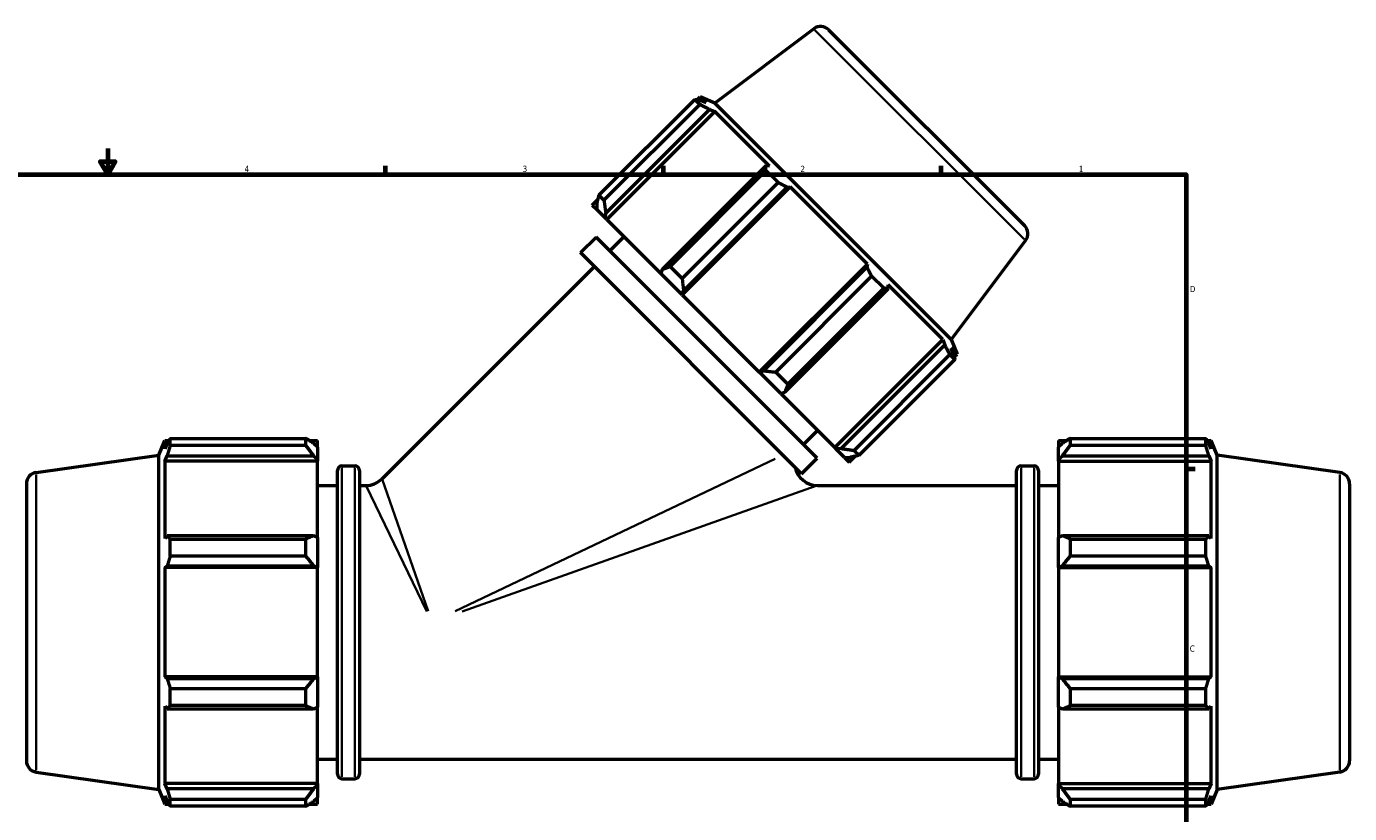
# Model space of a CAD drawing. Header units: inches. Extents: x -0.3 to 71.2, y -24.6 to 45.6.
# Tile 7 of 9: x 15.8 to 36, y 11.2 to 23.3. Entities that reach past the tile are written whole.
import ezdxf

# ---------------------------------------------------------------- set-up
doc = ezdxf.new("R2010")
doc.units = ezdxf.units.IN
doc.header["$MEASUREMENT"] = 0
for name, color, linetype, lineweight in [('Border (ANSI)', 7, 'Continuous', 70), ('Visible (ANSI)', 7, 'Continuous', 50), ('Visible Narrow (ANSI)', 7, 'Continuous', 35)]:
    doc.layers.add(name, color=color, linetype=linetype, lineweight=lineweight)
doc.styles.add('Note Text (ANSI)', font='tahoma.ttf')

# ---------------------------------------------------------------- blocks, each defined once
blk = doc.blocks.new('Borders Default Border')
at = {"layer": 'Border (ANSI)'}
for p, q in [((21.25, 21), (21.25, 21.134)), ((25.5, 21), (25.5, 21.134)), ((29.75, 21), (29.75, 21.134)), ((33.5, 16.5), (33.634, 16.5))]:
    blk.add_line(p, q, dxfattribs=at)
at = {"layer": 'Border (ANSI)', "flags": 128}
for points in [[(17, 21.4), (17, 21), (16.885, 21.2), (17.115, 21.2), (17, 21)], [(0.5, 1), (0.5, 21), (33.5, 21), (33.5, 1), (0.5, 1)]]:
    blk.add_lwpolyline(points, dxfattribs=at)
at = {"layer": 'Border (ANSI)', "color": 5, "true_color": 0x0000ff, "char_height": 0.0945, "attachment_point": 7, "style": 'Note Text (ANSI)'}
for s, insert in [('4', (19.092, 21.04)), ('3', (23.346, 21.038)), ('2', (27.596, 21.04)), ('1', (31.854, 21.04)), ('D', (33.553, 19.203)), ('C', (33.552, 13.701))]:
    blk.add_mtext(s, dxfattribs=dict(at, insert=insert))

msp = doc.modelspace()

# ---------------------------------------------------------------- linework, layer by layer
at = {"layer": 'Visible (ANSI)'}
for p, q in [((27.8, 23.23), (26.288, 22.092)), ((28.028, 23.214), (31.024, 20.219)), ((24.515, 20.684), (25.981, 22.15)), ((26.057, 22.074), (24.591, 20.608)), ((26.057, 22.074), (25.981, 22.15)), ((26.019, 22.142), (26.064, 22.187)), ((26.288, 22.092), (26.064, 22.187)), ((26.155, 22.096), (26.064, 22.187)), ((26.155, 22.096), (26.069, 22.131)), ((29.901, 18.479), (26.288, 22.092)), ((24.619, 20.411), (26.204, 21.996)), ((24.633, 20.312), (26.286, 21.965)), ((26.204, 21.996), (26.286, 21.965)), ((27.122, 21.129), (26.286, 21.965)), ((27.067, 21.132), (25.482, 19.548)), ((25.604, 19.595), (27.07, 21.062)), ((27.122, 21.129), (27.067, 21.132)), ((27.254, 20.877), (27.07, 21.062)), ((27.254, 20.877), (25.788, 19.411)), ((24.515, 20.684), (24.591, 20.608)), ((25.786, 19.159), (27.439, 20.812)), ((25.809, 19.221), (27.394, 20.806)), ((27.394, 20.806), (27.439, 20.812)), ((28.621, 19.63), (27.439, 20.812)), ((24.411, 20.534), (24.501, 20.624)), ((24.411, 20.534), (24.482, 20.464)), ((24.484, 20.546), (24.482, 20.464)), ((24.614, 20.331), (24.482, 20.464)), ((24.614, 20.331), (24.619, 20.411)), ((24.633, 20.312), (24.614, 20.331)), ((24.633, 20.312), (25.46, 19.486)), ((24.233, 19.806), (24.471, 20.045)), ((27.854, 16.662), (24.471, 20.045)), ((24.683, 19.833), (24.897, 20.048)), ((31.04, 19.991), (29.901, 18.479)), ((27.615, 16.424), (24.233, 19.806)), ((21.196, 16.347), (24.444, 19.595)), ((25.482, 19.548), (25.46, 19.486)), ((25.78, 19.166), (25.46, 19.486)), ((25.604, 19.595), (25.788, 19.411)), ((26.968, 17.977), (28.621, 19.63)), ((28.615, 19.585), (27.03, 18)), ((27.22, 17.979), (28.686, 19.445)), ((28.621, 19.63), (28.615, 19.585)), ((28.871, 19.261), (28.686, 19.445)), ((27.357, 17.673), (28.942, 19.258)), ((28.871, 19.261), (27.405, 17.795)), ((28.942, 19.258), (28.938, 19.313)), ((29.774, 18.477), (28.938, 19.313)), ((25.78, 19.166), (25.809, 19.221)), ((25.786, 19.159), (25.78, 19.166)), ((25.786, 19.159), (26.968, 17.977)), ((28.121, 16.824), (29.774, 18.477)), ((29.774, 18.477), (29.805, 18.395)), ((29.901, 18.479), (29.996, 18.255)), ((29.805, 18.395), (28.22, 16.81)), ((28.417, 16.782), (29.883, 18.248)), ((29.96, 18.172), (29.883, 18.248)), ((29.94, 18.26), (29.905, 18.346)), ((29.996, 18.255), (29.905, 18.346)), ((29.951, 18.21), (29.996, 18.255)), ((29.96, 18.172), (28.493, 16.706)), ((26.975, 17.971), (26.968, 17.977)), ((27.03, 18), (26.975, 17.971)), ((27.295, 17.65), (26.975, 17.971)), ((27.22, 17.979), (27.405, 17.795)), ((27.295, 17.65), (27.357, 17.673)), ((27.295, 17.65), (28.121, 16.824)), ((27.642, 16.874), (27.857, 17.088)), ((17.781, 16.706), (17.872, 16.933)), ((17.872, 16.933), (17.872, 16.804)), ((17.872, 16.933), (17.936, 16.933)), ((17.909, 16.889), (17.872, 16.804)), ((17.957, 16.965), (20.03, 16.965)), ((17.957, 16.857), (17.957, 16.965)), ((20.03, 16.857), (17.957, 16.857)), ((20.03, 16.857), (20.03, 16.965)), ((20.082, 16.933), (20.21, 16.933)), ((20.21, 16.832), (20.15, 16.889)), ((20.21, 16.832), (20.21, 16.933)), ((20.21, 16.832), (20.21, 16.645)), ((28.14, 16.805), (28.121, 16.824)), ((28.22, 16.81), (28.14, 16.805)), ((28.273, 16.673), (28.14, 16.805)), ((31.544, 16.933), (31.544, 16.832)), ((31.544, 16.933), (31.671, 16.933)), ((31.604, 16.889), (31.544, 16.832)), ((31.544, 16.645), (31.544, 16.832)), ((31.723, 16.965), (31.723, 16.857)), ((31.723, 16.965), (33.797, 16.965)), ((33.797, 16.857), (31.723, 16.857)), ((33.797, 16.857), (33.797, 16.965)), ((33.818, 16.933), (33.881, 16.933)), ((33.881, 16.804), (33.845, 16.889)), ((33.881, 16.804), (33.881, 16.933)), ((33.973, 16.706), (33.881, 16.933)), ((15.907, 16.443), (17.781, 16.706)), ((17.781, 11.597), (17.781, 16.706)), ((17.872, 16.618), (17.909, 16.698)), ((17.872, 16.618), (17.872, 15.436)), ((20.21, 16.618), (17.872, 16.618)), ((17.909, 16.698), (20.15, 16.698)), ((20.15, 16.698), (20.21, 16.645)), ((20.21, 16.645), (20.21, 16.618)), ((20.21, 15.45), (20.21, 16.618)), ((27.615, 16.424), (27.854, 16.662)), ((28.273, 16.673), (28.355, 16.675)), ((28.273, 16.673), (28.343, 16.602)), ((28.343, 16.602), (28.433, 16.692)), ((28.417, 16.782), (28.493, 16.706)), ((31.544, 16.645), (31.604, 16.698)), ((31.544, 16.618), (31.544, 16.645)), ((31.544, 16.618), (31.544, 15.45)), ((31.544, 16.618), (33.881, 16.618)), ((31.604, 16.698), (33.845, 16.698)), ((33.845, 16.698), (33.881, 16.618)), ((33.881, 15.436), (33.881, 16.618)), ((33.973, 11.597), (33.973, 16.706)), ((35.847, 16.443), (33.973, 16.706)), ((20.513, 11.83), (20.513, 16.474)), ((20.583, 16.544), (20.781, 16.544)), ((20.851, 16.474), (20.851, 11.83)), ((30.903, 11.83), (30.903, 16.474)), ((30.973, 16.544), (31.171, 16.544)), ((31.24, 16.474), (31.24, 11.83)), ((15.757, 16.27), (15.757, 12.034)), ((20.21, 16.245), (20.513, 16.245)), ((20.851, 16.245), (20.949, 16.245)), ((27.857, 16.245), (30.903, 16.245)), ((31.24, 16.245), (31.544, 16.245)), ((35.997, 16.27), (35.997, 12.034)), ((17.909, 15.477), (17.872, 15.436)), ((20.15, 15.477), (17.909, 15.477)), ((17.957, 15.164), (17.957, 15.425)), ((17.957, 15.425), (20.03, 15.425)), ((20.03, 15.164), (20.03, 15.425)), ((20.21, 15.45), (20.15, 15.477)), ((20.21, 15.45), (20.21, 14.997)), ((31.604, 15.477), (31.544, 15.45)), ((31.544, 14.997), (31.544, 15.45)), ((33.845, 15.477), (31.604, 15.477)), ((31.723, 15.425), (31.723, 15.164)), ((31.723, 15.425), (33.797, 15.425)), ((33.797, 15.164), (33.797, 15.425)), ((33.881, 15.436), (33.845, 15.477)), ((17.872, 14.988), (17.909, 15.015)), ((20.21, 14.988), (17.872, 14.988)), ((17.872, 14.988), (17.872, 13.316)), ((17.909, 15.015), (20.15, 15.015)), ((20.03, 15.164), (17.957, 15.164)), ((20.15, 15.015), (20.21, 14.997)), ((20.21, 14.997), (20.21, 14.988)), ((20.21, 13.316), (20.21, 14.988)), ((31.544, 14.997), (31.604, 15.015)), ((31.544, 14.988), (31.544, 14.997)), ((31.544, 14.988), (31.544, 13.316)), ((31.544, 14.988), (33.881, 14.988)), ((31.604, 15.015), (33.845, 15.015)), ((33.797, 15.164), (31.723, 15.164)), ((33.845, 15.015), (33.881, 14.988)), ((33.881, 13.316), (33.881, 14.988)), ((17.909, 13.289), (17.872, 13.316)), ((20.21, 13.316), (17.872, 13.316)), ((20.15, 13.289), (17.909, 13.289)), ((20.21, 13.307), (20.15, 13.289)), ((20.21, 13.316), (20.21, 13.307)), ((20.21, 13.307), (20.21, 12.854)), ((31.544, 13.307), (31.544, 13.316)), ((31.544, 13.316), (33.881, 13.316)), ((31.604, 13.289), (31.544, 13.307)), ((31.544, 12.854), (31.544, 13.307)), ((33.845, 13.289), (31.604, 13.289)), ((33.881, 13.316), (33.845, 13.289)), ((17.957, 12.878), (17.957, 13.139)), ((17.957, 13.139), (20.03, 13.139)), ((20.03, 12.878), (20.03, 13.139)), ((31.723, 13.139), (31.723, 12.878)), ((31.723, 13.139), (33.797, 13.139)), ((33.797, 12.878), (33.797, 13.139)), ((17.872, 12.868), (17.909, 12.826)), ((17.872, 12.868), (17.872, 11.685)), ((17.909, 12.826), (20.15, 12.826)), ((20.03, 12.878), (17.957, 12.878)), ((20.15, 12.826), (20.21, 12.854)), ((20.21, 11.685), (20.21, 12.854)), ((31.544, 12.854), (31.604, 12.826)), ((31.544, 12.854), (31.544, 11.685)), ((31.604, 12.826), (33.845, 12.826)), ((33.797, 12.878), (31.723, 12.878)), ((33.845, 12.826), (33.881, 12.868)), ((33.881, 11.685), (33.881, 12.868)), ((20.21, 12.059), (20.513, 12.059)), ((20.851, 12.059), (30.903, 12.059)), ((31.24, 12.059), (31.544, 12.059)), ((15.907, 11.861), (17.781, 11.597)), ((20.583, 11.76), (20.781, 11.76)), ((30.973, 11.76), (31.171, 11.76)), ((35.847, 11.861), (33.973, 11.597)), ((17.781, 11.597), (17.872, 11.371)), ((17.909, 11.606), (17.872, 11.685)), ((20.21, 11.685), (17.872, 11.685)), ((20.15, 11.606), (17.909, 11.606)), ((20.21, 11.659), (20.15, 11.606)), ((20.21, 11.685), (20.21, 11.659)), ((20.21, 11.659), (20.21, 11.471)), ((31.544, 11.659), (31.544, 11.685)), ((31.544, 11.685), (33.881, 11.685)), ((31.544, 11.471), (31.544, 11.659)), ((31.604, 11.606), (31.544, 11.659)), ((33.845, 11.606), (31.604, 11.606)), ((33.881, 11.685), (33.845, 11.606)), ((33.973, 11.597), (33.881, 11.371)), ((17.872, 11.5), (17.909, 11.414)), ((17.872, 11.5), (17.872, 11.371)), ((17.872, 11.371), (17.936, 11.371)), ((17.957, 11.338), (17.957, 11.447)), ((17.957, 11.447), (20.03, 11.447)), ((20.03, 11.338), (17.957, 11.338)), ((20.03, 11.338), (20.03, 11.447)), ((20.082, 11.371), (20.21, 11.371)), ((20.15, 11.414), (20.21, 11.471)), ((20.21, 11.371), (20.21, 11.471)), ((31.544, 11.471), (31.604, 11.414)), ((31.544, 11.471), (31.544, 11.371)), ((31.544, 11.371), (31.671, 11.371)), ((31.723, 11.447), (31.723, 11.338)), ((31.723, 11.447), (33.797, 11.447)), ((33.797, 11.338), (31.723, 11.338)), ((33.797, 11.338), (33.797, 11.447)), ((33.818, 11.371), (33.881, 11.371)), ((33.845, 11.414), (33.881, 11.5)), ((33.881, 11.371), (33.881, 11.5))]:
    msp.add_line(p, q, dxfattribs=at)
for centre, radius, start, end in [((27.905, 23.091), 0.175, 45, 127), ((30.9, 20.096), 0.175, 323, 45), ((15.931, 16.27), 0.175, 98, 180), ((20.583, 16.474), 0.0698, 90, 180), ((20.781, 16.474), 0.0698, 0, 90), ((27.857, 16.594), 0.349, 191.5286, 270), ((30.973, 16.474), 0.0698, 90, 180), ((31.171, 16.474), 0.0698, 0, 90), ((35.822, 16.27), 0.175, 0, 82), ((20.949, 16.594), 0.349, 270, 315), ((15.931, 12.034), 0.175, 180, 262), ((35.822, 12.034), 0.175, 278, 0), ((20.583, 11.83), 0.0698, 180, 270), ((20.781, 11.83), 0.0698, 270, 0), ((30.973, 11.83), 0.0698, 180, 270), ((31.171, 11.83), 0.0698, 270, 0)]:
    msp.add_arc(centre, radius, start, end, dxfattribs=at)
for points, weights in [([(25.981, 22.15), (26.026, 22.141), (26.069, 22.131)], [2.40042970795, 2.43042107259, 2.45877834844]), ([(26.204, 21.996), (26.132, 22.034), (26.057, 22.074)], [2.45877834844, 2.43042107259, 2.40042970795]), ([(27.07, 21.062), (27.069, 21.098), (27.067, 21.132)], [2.40042970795, 2.43042107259, 2.45877834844]), ([(27.394, 20.806), (27.326, 20.841), (27.254, 20.877)], [2.45877834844, 2.43042107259, 2.40042970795]), ([(24.484, 20.546), (24.498, 20.613), (24.515, 20.684)], [1.00199991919, 1.00212628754, 1.00143450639]), ([(24.591, 20.608), (24.605, 20.507), (24.619, 20.411)], [1.00153576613, 1.00220665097, 1.00205930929]), ([(25.482, 19.548), (25.541, 19.57), (25.604, 19.595)], [1.00574632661, 1.0056263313, 1.0046855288]), ([(28.686, 19.445), (28.65, 19.517), (28.615, 19.585)], [2.38165074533, 2.41140748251, 2.43954291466]), ([(25.788, 19.411), (25.798, 19.313), (25.809, 19.221)], [1.00560820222, 1.00642815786, 1.00642653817]), ([(28.942, 19.258), (28.907, 19.26), (28.871, 19.261)], [2.43954291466, 2.41140748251, 2.38165074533]), ([(29.883, 18.248), (29.843, 18.323), (29.805, 18.395)], [2.38165074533, 2.41140748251, 2.43954291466]), ([(29.94, 18.26), (29.95, 18.217), (29.96, 18.172)], [2.44916063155, 2.42091427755, 2.39104022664]), ([(27.03, 18), (27.122, 17.989), (27.22, 17.979)], [1.00555223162, 1.0053975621, 1.0044223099]), ([(27.405, 17.795), (27.379, 17.732), (27.357, 17.673)], [1.00560820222, 1.00642815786, 1.00642653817]), ([(17.909, 16.889), (17.932, 16.927), (17.957, 16.965)], [1.00256473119, 1.00169048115, 1]), ([(17.957, 16.857), (17.932, 16.776), (17.909, 16.698)], [1, 1.00169048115, 1.00256473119]), ([(20.15, 16.889), (20.092, 16.927), (20.03, 16.965)], [1.00525905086, 1.01002214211, 1.01397938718]), ([(20.03, 16.857), (20.092, 16.776), (20.15, 16.698)], [1.01397938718, 1.01002214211, 1.00525905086]), ([(28.22, 16.81), (28.316, 16.796), (28.417, 16.782)], [1.00189065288, 1.00197844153, 1.00124822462]), ([(31.723, 16.965), (31.661, 16.927), (31.604, 16.889)], [1.01397938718, 1.01002214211, 1.00525905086]), ([(31.604, 16.698), (31.661, 16.776), (31.723, 16.857)], [1.00525905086, 1.01002214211, 1.01397938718]), ([(33.797, 16.965), (33.822, 16.927), (33.845, 16.889)], [1, 1.00169048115, 1.00256473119]), ([(33.845, 16.698), (33.822, 16.776), (33.797, 16.857)], [1.00256473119, 1.00169048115, 1]), ([(28.493, 16.706), (28.422, 16.689), (28.355, 16.675)], [1.00153576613, 1.00220665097, 1.00205930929]), ([(17.909, 15.477), (17.932, 15.452), (17.957, 15.425)], [1.00256473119, 1.00169048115, 1]), ([(20.15, 15.477), (20.092, 15.452), (20.03, 15.425)], [1.00525905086, 1.01002214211, 1.01397938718]), ([(31.723, 15.425), (31.661, 15.452), (31.604, 15.477)], [1.01397938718, 1.01002214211, 1.00525905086]), ([(33.797, 15.425), (33.822, 15.452), (33.845, 15.477)], [1, 1.00169048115, 1.00256473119]), ([(17.957, 15.164), (17.932, 15.088), (17.909, 15.015)], [1, 1.00169048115, 1.00256473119]), ([(20.03, 15.164), (20.092, 15.088), (20.15, 15.015)], [1.01397938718, 1.01002214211, 1.00525905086]), ([(31.604, 15.015), (31.661, 15.088), (31.723, 15.164)], [1.00525905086, 1.01002214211, 1.01397938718]), ([(33.845, 15.015), (33.822, 15.088), (33.797, 15.164)], [1.00256473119, 1.00169048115, 1]), ([(17.909, 13.289), (17.932, 13.216), (17.957, 13.139)], [1.00256473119, 1.00169048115, 1]), ([(20.15, 13.289), (20.092, 13.216), (20.03, 13.139)], [1.00525905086, 1.01002214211, 1.01397938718]), ([(31.723, 13.139), (31.661, 13.216), (31.604, 13.289)], [1.01397938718, 1.01002214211, 1.00525905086]), ([(33.797, 13.139), (33.822, 13.216), (33.845, 13.289)], [1, 1.00169048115, 1.00256473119]), ([(17.957, 12.878), (17.932, 12.852), (17.909, 12.826)], [1, 1.00169048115, 1.00256473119]), ([(20.03, 12.878), (20.092, 12.852), (20.15, 12.826)], [1.01397938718, 1.01002214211, 1.00525905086]), ([(31.604, 12.826), (31.661, 12.852), (31.723, 12.878)], [1.00525905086, 1.01002214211, 1.01397938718]), ([(33.845, 12.826), (33.822, 12.852), (33.797, 12.878)], [1.00256473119, 1.00169048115, 1]), ([(17.909, 11.606), (17.932, 11.528), (17.957, 11.447)], [1.00256473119, 1.00169048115, 1]), ([(20.15, 11.606), (20.092, 11.528), (20.03, 11.447)], [1.00525905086, 1.01002214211, 1.01397938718]), ([(31.723, 11.447), (31.661, 11.528), (31.604, 11.606)], [1.01397938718, 1.01002214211, 1.00525905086]), ([(33.797, 11.447), (33.822, 11.528), (33.845, 11.606)], [1, 1.00169048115, 1.00256473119]), ([(17.957, 11.338), (17.932, 11.377), (17.909, 11.414)], [1, 1.00169048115, 1.00256473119]), ([(20.03, 11.338), (20.092, 11.377), (20.15, 11.414)], [1.01397938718, 1.01002214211, 1.00525905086]), ([(31.604, 11.414), (31.661, 11.377), (31.723, 11.338)], [1.00525905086, 1.01002214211, 1.01397938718]), ([(33.845, 11.414), (33.822, 11.377), (33.797, 11.338)], [1.00256473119, 1.00169048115, 1])]:
    msp.add_rational_spline(points, weights, degree=2, dxfattribs=at)
at = {"layer": 'Visible Narrow (ANSI)'}
for p, q in [((31.02, 20.01), (27.819, 23.211)), ((22.315, 14.32), (27.21, 16.651)), ((15.907, 11.889), (15.907, 16.415)), ((20.583, 16.514), (20.583, 11.789)), ((20.781, 11.789), (20.781, 16.514)), ((30.973, 16.514), (30.973, 11.789)), ((31.171, 11.789), (31.171, 16.514)), ((35.847, 11.889), (35.847, 16.415)), ((21.881, 14.316), (20.952, 16.238)), ((21.199, 16.34), (21.901, 14.324)), ((27.839, 16.238), (22.423, 14.316))]:
    msp.add_line(p, q, dxfattribs=at)

# ---------------------------------------------------------------- block references
msp.add_blockref('Borders Default Border', (0, 0))

doc.saveas('drawing.dxf')
